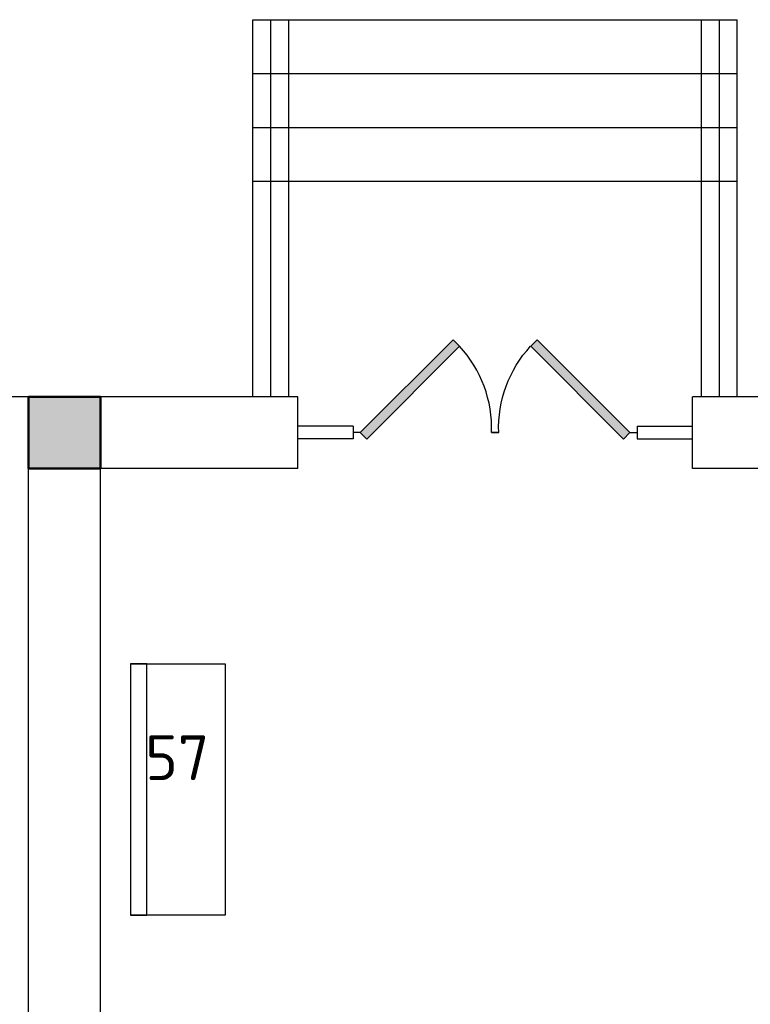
# Model space of a CAD drawing. Header units: millimetres. Extents: x 151654 to 877351, y 70322 to 154322.
# Tile 51 of 173: x 248222 to 252295, y 137554 to 143038. Entities that reach past the tile are written whole.
import ezdxf

# ---------------------------------------------------------------- set-up
doc = ezdxf.new("R2010")
doc.units = ezdxf.units.MM
doc.layers.add('kolonn', color=7, linetype='Continuous')
doc.layers.add('технологич.о', color=152, linetype='Continuous', lineweight=30)
doc.styles.add('GOST', font='isocpeur.ttf')

# ---------------------------------------------------------------- blocks, each defined once
blk = doc.blocks.new('ghsdd')
at = {"ltscale": 50, "true_color": 0x757575}
h = blk.add_hatch(color=8, dxfattribs=at)
h.paths.add_polyline_path([(0, 200), (-200, 200), (-200, 0), (0, 0)])
h.paths.add_polyline_path([(200, 0), (200, 200), (0, 200), (0, 0)])
h.paths.add_polyline_path([(0, 0), (-200, 0), (-200, -200), (0, -200)])
h.paths.add_polyline_path([(0, 0), (0, -200), (200, -200), (200, 0)])
at = {"lineweight": 50, "ltscale": 50}
blk.add_lwpolyline([(200, 200), (200, -200), (-200, -200), (-200, 200), (200, 200)], dxfattribs=at)
blk = doc.blocks.new('jfgjhsdf')
blk.add_hatch(color=1).paths.add_polyline_path([(-592.6, 730.9), (-636.7, 686.7), (0, 50), (44.2, 94.2)])
at = {"color": 1}
for p, q in [((0, 1000), (0, 950)), ((0, 50), (0, 0))]:
    blk.add_line(p, q, dxfattribs=at)
blk.add_lwpolyline([(0, 50), (-636.7, 686.7), (-592.6, 730.9), (44.2, 94.2), (0, 50)], dxfattribs=at)
blk.add_arc((-33.5, 129.6), 821.1, 87.66201, 132.91472, dxfattribs=at)
blk = doc.blocks.new('A$Cadfbf768')
at = {"layer": 'технологич.о', "ltscale": 2}
for points in [[(-1400, -90.3), (0, -90.3), (0, 0), (-1400, 0)], [(-1400, -1.9), (0, -1.9), (0, -526.9), (-1400, -526.9)]]:
    blk.add_lwpolyline(points, close=True, dxfattribs=at)

msp = doc.modelspace()

# ---------------------------------------------------------------- linework, layer by layer
for p, q in [((249522.2, 140938.4), (249522.2, 143038.4)), ((249522.2, 143038.4), (252222.2, 143038.4)), ((252222.2, 140938.4), (252222.2, 143038.4)), ((249522.2, 142738.4), (252222.2, 142738.4)), ((249522.2, 142438.4), (252222.2, 142438.4)), ((249522.2, 142138.4), (252222.2, 142138.4))]:
    msp.add_line(p, q)
at = {"color": 1}
for p, q in [((249622.2, 140938.4), (249622.2, 143038.4)), ((249722.2, 140938.4), (249722.2, 143038.4)), ((252022.2, 140938.4), (252022.2, 143038.4)), ((252122.2, 140938.4), (252122.2, 143038.4)), ((250080.2, 140773.6), (249772.2, 140773.6)), ((250080.2, 140773.6), (250080.2, 140703.2)), ((251664.2, 140773.6), (251972.2, 140773.6)), ((251664.2, 140773.6), (251664.2, 140703.2)), ((250080.2, 140703.2), (249772.2, 140703.2)), ((251664.2, 140703.2), (251972.2, 140703.2))]:
    msp.add_line(p, q, dxfattribs=at)
at = {"lineweight": 30}
for p, q in [((249772.2, 140938.4), (247772.2, 140938.4)), ((248272.2, 134538.4), (248272.2, 140938.4)), ((249772.2, 140538.4), (249772.2, 140938.4)), ((254172.2, 140938.4), (251972.2, 140938.4)), ((251972.2, 140538.4), (251972.2, 140938.4)), ((248672.2, 134538.4), (248672.2, 140538.4)), ((249772.2, 140538.4), (248672.2, 140538.4)), ((254172.2, 140538.4), (251972.2, 140538.4))]:
    msp.add_line(p, q, dxfattribs=at)

# ---------------------------------------------------------------- block references
for p, xscale, yscale, zscale, rotation in [((250080.2, 140738.4), 0.8123076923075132, 0.8123076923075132, 0.8123076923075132, 270), ((251664.2, 140738.4), -0.8123076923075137, 0.8123076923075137, 0.8123076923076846, 90)]:
    msp.add_blockref('jfgjhsdf', p, dxfattribs=dict(xscale=xscale, yscale=yscale, zscale=zscale, rotation=rotation))
at = {"ltscale": 10000, "rotation": 89.99999999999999}
msp.add_blockref('A$Cadfbf768', (248840.3, 139451.4), dxfattribs=at)
at = {"layer": 'kolonn'}
msp.add_blockref('ghsdd', (248472.2, 140738.4), dxfattribs=at)

# ---------------------------------------------------------------- texts
at = {"style": 'GOST'}
msp.add_text('57', height=250, dxfattribs=at).set_placement((248921.9, 138803.1, -11.2))

doc.saveas('drawing.dxf')
